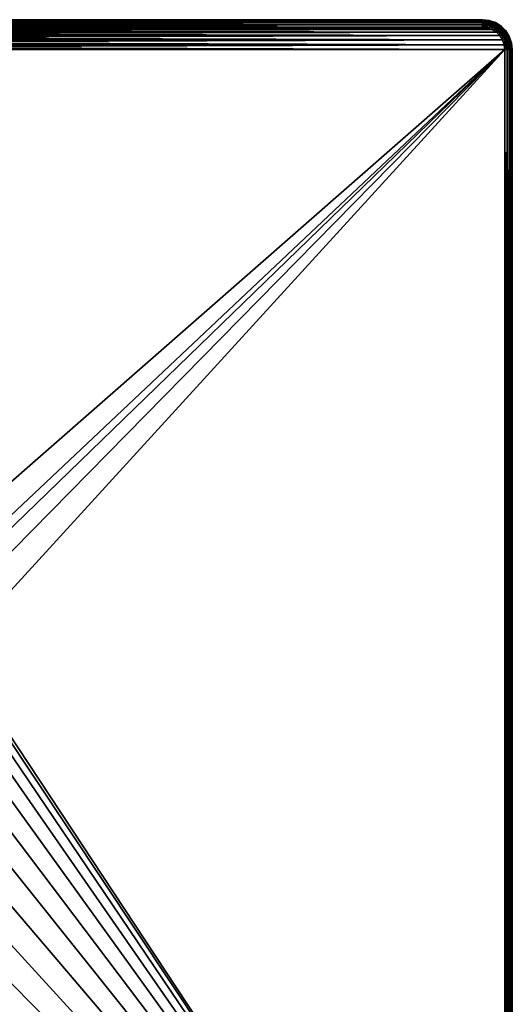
# Model space of a CAD drawing. Header units: metres. Extents: x -50 to 50, y -50 to 50.
# Tile 10 of 10: x 17 to 50, y -16 to 50. Entities that reach past the tile are written whole.
import ezdxf

# ---------------------------------------------------------------- set-up
doc = ezdxf.new("R2010")
doc.units = ezdxf.units.M
doc.layers.add('solid_BATH_SPOUT-SQUARE_ASM_SW0001', color=7, linetype='CONTINUOUS')

msp = doc.modelspace()

# ---------------------------------------------------------------- linework, layer by layer
at = {"layer": 'solid_BATH_SPOUT-SQUARE_ASM_SW0001'}
for points in [[(48.328529, 49.463554, 38.299999), (-48.328533, 49.463554, 38.299999), (-48.647442, 49.353065, 38.299999)], [(48.647438, 49.353065, 38.299999), (48.328529, 49.463554, 38.299999), (-48.647442, 49.353065, 38.299999)], [(48.647442, 49.353065, 31.5), (-48.647438, 49.353065, 31.5), (-48.328529, 49.463554, 31.5)], [(48, 49.5, 38.299999), (-48, 49.5, 38.299999), (-48.328533, 49.463554, 38.299999)], [(48.328529, 49.463554, 38.299999), (48, 49.5, 38.299999), (-48.328533, 49.463554, 38.299999)], [(48.328533, 49.463554, 31.5), (-48.328529, 49.463554, 31.5), (-48, 49.5, 31.5)], [(48.328533, 49.463554, 31.5), (48.647442, 49.353065, 31.5), (-48.328529, 49.463554, 31.5)], [(48, 49.975529, 31.845491), (-48, 49.975529, 31.845491), (-48, 50, 32)], [(48, 50, 32), (48, 49.975529, 31.845491), (-48, 50, 32)], [(48, 50, 37.799999), (48, 50, 32), (-48, 50, 32)], [(-48, 50, 37.799999), (48, 50, 37.799999), (-48, 50, 32)], [(-48, 49.975674, 37.95406), (48, 49.975674, 37.95406), (48, 50, 37.799999)], [(-48, 50, 37.799999), (-48, 49.975674, 37.95406), (48, 50, 37.799999)], [(-48, 49.904694, 38.093639), (48, 49.904694, 38.093639), (48, 49.975674, 37.95406)], [(-48, 49.975674, 37.95406), (-48, 49.904694, 38.093639), (48, 49.975674, 37.95406)], [(48, 49.904415, 31.70598), (-48, 49.904415, 31.70598), (-48, 49.975529, 31.845491)], [(48, 49.975529, 31.845491), (48, 49.904415, 31.70598), (-48, 49.975529, 31.845491)], [(-48, 49.794018, 38.204414), (48, 49.794018, 38.204414), (48, 49.904694, 38.093639)], [(-48, 49.904694, 38.093639), (-48, 49.794018, 38.204414), (48, 49.904694, 38.093639)], [(48, 49.79364, 31.595306), (-48, 49.79364, 31.595306), (-48, 49.904415, 31.70598)], [(48, 49.904415, 31.70598), (48, 49.79364, 31.595306), (-48, 49.904415, 31.70598)], [(-48, 49.654507, 38.275528), (48, 49.654507, 38.275528), (48, 49.794018, 38.204414)], [(-48, 49.794018, 38.204414), (-48, 49.654507, 38.275528), (48, 49.794018, 38.204414)], [(48, 49.65406, 31.524326), (-48, 49.65406, 31.524326), (-48, 49.79364, 31.595306)], [(48, 49.79364, 31.595306), (48, 49.65406, 31.524326), (-48, 49.79364, 31.595306)], [(48, 49.654507, 38.275528), (-48, 49.5, 38.299999), (48, 49.5, 38.299999)], [(-48, 49.654507, 38.275528), (-48, 49.5, 38.299999), (48, 49.654507, 38.275528)], [(-48, 49.65406, 31.524326), (48, 49.5, 31.5), (-48, 49.5, 31.5)], [(48, 49.65406, 31.524326), (48, 49.5, 31.5), (-48, 49.65406, 31.524326)], [(48, 49.5, 31.5), (48.328533, 49.463554, 31.5), (-48, 49.5, 31.5)], [(48.445042, 49.949856, 32), (48, 49.975529, 31.845491), (48, 50, 32)], [(48.445042, 49.949856, 37.799999), (48.445042, 49.949856, 32), (48, 50, 32)], [(48.445042, 49.949856, 37.799999), (48, 50, 32), (48, 50, 37.799999)], [(48, 50, 37.799999), (48, 49.975674, 37.95406), (48.385433, 49.93771, 37.95406)], [(48.445042, 49.949856, 37.799999), (48, 50, 37.799999), (48.385433, 49.93771, 37.95406)], [(48, 49.975674, 37.95406), (48, 49.904694, 38.093639), (48.371586, 49.868095, 38.093639)], [(48.385433, 49.93771, 37.95406), (48, 49.975674, 37.95406), (48.371586, 49.868095, 38.093639)], [(48.385406, 49.937569, 31.845491), (48, 49.904415, 31.70598), (48, 49.975529, 31.845491)], [(48.445042, 49.949856, 32), (48.385406, 49.937569, 31.845491), (48, 49.975529, 31.845491)], [(48.385406, 49.937569, 31.845491), (48.371532, 49.867825, 31.70598), (48, 49.904415, 31.70598)], [(48, 49.904694, 38.093639), (48, 49.794018, 38.204414), (48.349995, 49.759548, 38.204414)], [(48.371586, 49.868095, 38.093639), (48, 49.904694, 38.093639), (48.349995, 49.759548, 38.204414)], [(48.371532, 49.867825, 31.70598), (48, 49.79364, 31.595306), (48, 49.904415, 31.70598)], [(48.371532, 49.867825, 31.70598), (48.349922, 49.759174, 31.595306), (48, 49.79364, 31.595306)], [(48, 49.794018, 38.204414), (48, 49.654507, 38.275528), (48.322777, 49.622719, 38.275528)], [(48.349995, 49.759548, 38.204414), (48, 49.794018, 38.204414), (48.322777, 49.622719, 38.275528)], [(48.349922, 49.759174, 31.595306), (48, 49.65406, 31.524326), (48, 49.79364, 31.595306)], [(48.349922, 49.759174, 31.595306), (48.322693, 49.622276, 31.524326), (48, 49.65406, 31.524326)], [(48, 49.654507, 38.275528), (48, 49.5, 38.299999), (48.328529, 49.463554, 38.299999)], [(48.322777, 49.622719, 38.275528), (48, 49.654507, 38.275528), (48.328529, 49.463554, 38.299999)], [(48.322693, 49.622276, 31.524326), (48, 49.5, 31.5), (48, 49.65406, 31.524326)], [(48.322693, 49.622276, 31.524326), (48.328533, 49.463554, 31.5), (48, 49.5, 31.5)], [(48.349922, 49.759174, 31.595306), (48.686398, 49.657104, 31.595306), (48.322693, 49.622276, 31.524326)], [(48.686398, 49.657104, 31.595306), (48.63298, 49.528152, 31.524326), (48.322693, 49.622276, 31.524326)], [(48.322693, 49.622276, 31.524326), (48.63298, 49.528152, 31.524326), (48.328533, 49.463554, 31.5)], [(48.349995, 49.759548, 38.204414), (48.322777, 49.622719, 38.275528), (48.633152, 49.528568, 38.275528)], [(48.633152, 49.528568, 38.275528), (48.322777, 49.622719, 38.275528), (48.328529, 49.463554, 38.299999)], [(48.633152, 49.528568, 38.275528), (48.328529, 49.463554, 38.299999), (48.647438, 49.353065, 38.299999)], [(48.63298, 49.528152, 31.524326), (48.647442, 49.353065, 31.5), (48.328533, 49.463554, 31.5)], [(48.371532, 49.867825, 31.70598), (48.72879, 49.759453, 31.70598), (48.349922, 49.759174, 31.595306)], [(48.72879, 49.759453, 31.70598), (48.686398, 49.657104, 31.595306), (48.349922, 49.759174, 31.595306)], [(48.371586, 49.868095, 38.093639), (48.349995, 49.759548, 38.204414), (48.686543, 49.657459, 38.204414)], [(48.686543, 49.657459, 38.204414), (48.349995, 49.759548, 38.204414), (48.633152, 49.528568, 38.275528)], [(48.385406, 49.937569, 31.845491), (48.756001, 49.82515, 31.845491), (48.371532, 49.867825, 31.70598)], [(48.756001, 49.82515, 31.845491), (48.72879, 49.759453, 31.70598), (48.371532, 49.867825, 31.70598)], [(48.385433, 49.93771, 37.95406), (48.371586, 49.868095, 38.093639), (48.728893, 49.759708, 38.093639)], [(48.728893, 49.759708, 38.093639), (48.371586, 49.868095, 38.093639), (48.686543, 49.657459, 38.204414)], [(48.445042, 49.949856, 32), (48.756001, 49.82515, 31.845491), (48.385406, 49.937569, 31.845491)], [(48.445042, 49.949856, 37.799999), (48.385433, 49.93771, 37.95406), (48.756058, 49.825283, 37.95406)], [(48.756058, 49.825283, 37.95406), (48.385433, 49.93771, 37.95406), (48.728893, 49.759708, 38.093639)], [(48.445042, 49.949856, 32), (48.867767, 49.801937, 32), (48.756001, 49.82515, 31.845491)], [(48.867767, 49.801937, 37.799999), (48.867767, 49.801937, 32), (48.445042, 49.949856, 32)], [(48.867767, 49.801937, 37.799999), (48.445042, 49.949856, 32), (48.445042, 49.949856, 37.799999)], [(48.867767, 49.801937, 37.799999), (48.445042, 49.949856, 37.799999), (48.756058, 49.825283, 37.95406)], [(48.686398, 49.657104, 31.595306), (48.99649, 49.491356, 31.595306), (48.63298, 49.528152, 31.524326)], [(48.63298, 49.528152, 31.524326), (48.918945, 49.375301, 31.524326), (48.647442, 49.353065, 31.5)], [(48.99649, 49.491356, 31.595306), (48.918945, 49.375301, 31.524326), (48.63298, 49.528152, 31.524326)], [(48.686543, 49.657459, 38.204414), (48.633152, 49.528568, 38.275528), (48.919197, 49.375675, 38.275528)], [(48.919197, 49.375675, 38.275528), (48.633152, 49.528568, 38.275528), (48.647438, 49.353065, 38.299999)], [(48.919197, 49.375675, 38.275528), (48.647438, 49.353065, 38.299999), (48.934708, 49.173149, 38.299999)], [(48.918945, 49.375301, 31.524326), (48.934711, 49.173149, 31.5), (48.647442, 49.353065, 31.5)], [(48.72879, 49.759453, 31.70598), (49.058037, 49.583466, 31.70598), (48.686398, 49.657104, 31.595306)], [(49.058037, 49.583466, 31.70598), (48.99649, 49.491356, 31.595306), (48.686398, 49.657104, 31.595306)], [(48.728893, 49.759708, 38.093639), (48.686543, 49.657459, 38.204414), (48.996704, 49.491673, 38.204414)], [(48.996704, 49.491673, 38.204414), (48.686543, 49.657459, 38.204414), (48.919197, 49.375675, 38.275528)], [(48.756001, 49.82515, 31.845491), (49.097546, 49.642593, 31.845491), (48.72879, 49.759453, 31.70598)], [(49.097546, 49.642593, 31.845491), (49.058037, 49.583466, 31.70598), (48.72879, 49.759453, 31.70598)], [(48.756058, 49.825283, 37.95406), (48.728893, 49.759708, 38.093639), (49.058189, 49.583694, 38.093639)], [(49.058189, 49.583694, 38.093639), (48.728893, 49.759708, 38.093639), (48.996704, 49.491673, 38.204414)], [(48.867767, 49.801937, 32), (49.097546, 49.642593, 31.845491), (48.756001, 49.82515, 31.845491)], [(49.097626, 49.642712, 37.95406), (48.756058, 49.825283, 37.95406), (49.058189, 49.583694, 38.093639)], [(48.867767, 49.801937, 37.799999), (48.756058, 49.825283, 37.95406), (49.097626, 49.642712, 37.95406)], [(48.867767, 49.801937, 32), (49.246979, 49.563663, 32), (49.097546, 49.642593, 31.845491)], [(49.246979, 49.563663, 37.799999), (49.246979, 49.563663, 32), (48.867767, 49.801937, 32)], [(49.246979, 49.563663, 37.799999), (48.867767, 49.801937, 32), (48.867767, 49.801937, 37.799999)], [(49.246979, 49.563663, 37.799999), (48.867767, 49.801937, 37.799999), (49.097626, 49.642712, 37.95406)], [(48.99649, 49.491356, 31.595306), (49.268295, 49.268295, 31.595306), (48.918945, 49.375301, 31.524326)], [(48.918945, 49.375301, 31.524326), (49.169598, 49.169598, 31.524326), (48.934711, 49.173149, 31.5)], [(49.268295, 49.268295, 31.595306), (49.169598, 49.169598, 31.524326), (48.918945, 49.375301, 31.524326)], [(48.996704, 49.491673, 38.204414), (48.919197, 49.375675, 38.275528), (49.169914, 49.169914, 38.275528)], [(49.169914, 49.169914, 38.275528), (48.919197, 49.375675, 38.275528), (48.934708, 49.173149, 38.299999)], [(49.058037, 49.583466, 31.70598), (49.346626, 49.346626, 31.70598), (48.99649, 49.491356, 31.595306)], [(49.346626, 49.346626, 31.70598), (49.268295, 49.268295, 31.595306), (48.99649, 49.491356, 31.595306)], [(49.058189, 49.583694, 38.093639), (48.996704, 49.491673, 38.204414), (49.268562, 49.268562, 38.204414)], [(49.268562, 49.268562, 38.204414), (48.996704, 49.491673, 38.204414), (49.169914, 49.169914, 38.275528)], [(49.097546, 49.642593, 31.845491), (49.396908, 49.396908, 31.845491), (49.058037, 49.583466, 31.70598)], [(49.396908, 49.396908, 31.845491), (49.346626, 49.346626, 31.70598), (49.058037, 49.583466, 31.70598)], [(49.097626, 49.642712, 37.95406), (49.058189, 49.583694, 38.093639), (49.346821, 49.346821, 38.093639)], [(49.346821, 49.346821, 38.093639), (49.058189, 49.583694, 38.093639), (49.268562, 49.268562, 38.204414)], [(49.246979, 49.563663, 32), (49.396908, 49.396908, 31.845491), (49.097546, 49.642593, 31.845491)], [(49.397011, 49.397011, 37.95406), (49.097626, 49.642712, 37.95406), (49.346821, 49.346821, 38.093639)], [(49.246979, 49.563663, 37.799999), (49.097626, 49.642712, 37.95406), (49.397011, 49.397011, 37.95406)], [(49.246979, 49.563663, 32), (49.563663, 49.246979, 32), (49.396908, 49.396908, 31.845491)], [(49.563663, 49.246979, 37.799999), (49.563663, 49.246979, 32), (49.246979, 49.563663, 32)], [(49.563663, 49.246979, 37.799999), (49.246979, 49.563663, 32), (49.246979, 49.563663, 37.799999)], [(49.563663, 49.246979, 37.799999), (49.246979, 49.563663, 37.799999), (49.397011, 49.397011, 37.95406)], [(49.396908, 49.396908, 31.845491), (49.642593, 49.097546, 31.845491), (49.346626, 49.346626, 31.70598)], [(49.397011, 49.397011, 37.95406), (49.346821, 49.346821, 38.093639), (49.583694, 49.058189, 38.093639)], [(49.563663, 49.246979, 32), (49.642593, 49.097546, 31.845491), (49.396908, 49.396908, 31.845491)], [(49.642712, 49.097626, 37.95406), (49.397011, 49.397011, 37.95406), (49.583694, 49.058189, 38.093639)], [(49.563663, 49.246979, 37.799999), (49.397011, 49.397011, 37.95406), (49.642712, 49.097626, 37.95406)], [(49.353065, 48.647438, 31.5), (-49.353065, 48.647442, 31.5), (-49.173149, 48.934711, 31.5)], [(49.173149, 48.934711, 38.299999), (-49.173149, 48.934708, 38.299999), (-49.353065, 48.647438, 38.299999)], [(49.353065, 48.647442, 38.299999), (49.173149, 48.934711, 38.299999), (-49.353065, 48.647438, 38.299999)], [(49.173149, 48.934708, 31.5), (-49.173149, 48.934711, 31.5), (-48.934708, 49.173149, 31.5)], [(48.934708, 49.173149, 38.299999), (-48.934711, 49.173149, 38.299999), (-49.173149, 48.934708, 38.299999)], [(49.173149, 48.934711, 38.299999), (48.934708, 49.173149, 38.299999), (-49.173149, 48.934708, 38.299999)], [(49.173149, 48.934708, 31.5), (49.353065, 48.647438, 31.5), (-49.173149, 48.934711, 31.5)], [(48.647438, 49.353065, 38.299999), (-48.647442, 49.353065, 38.299999), (-48.934711, 49.173149, 38.299999)], [(48.934708, 49.173149, 38.299999), (48.647438, 49.353065, 38.299999), (-48.934711, 49.173149, 38.299999)], [(48.934711, 49.173149, 31.5), (-48.934708, 49.173149, 31.5), (-48.647438, 49.353065, 31.5)], [(48.934711, 49.173149, 31.5), (49.173149, 48.934708, 31.5), (-48.934708, 49.173149, 31.5)], [(48.647442, 49.353065, 31.5), (48.934711, 49.173149, 31.5), (-48.647438, 49.353065, 31.5)], [(49.169914, 49.169914, 38.275528), (48.934708, 49.173149, 38.299999), (49.173149, 48.934711, 38.299999)], [(49.169598, 49.169598, 31.524326), (49.173149, 48.934708, 31.5), (48.934711, 49.173149, 31.5)], [(49.268295, 49.268295, 31.595306), (49.491356, 48.99649, 31.595306), (49.169598, 49.169598, 31.524326)], [(49.169598, 49.169598, 31.524326), (49.375301, 48.918945, 31.524326), (49.173149, 48.934708, 31.5)], [(49.491356, 48.99649, 31.595306), (49.375301, 48.918945, 31.524326), (49.169598, 49.169598, 31.524326)], [(49.268562, 49.268562, 38.204414), (49.169914, 49.169914, 38.275528), (49.375675, 48.919197, 38.275528)], [(49.375675, 48.919197, 38.275528), (49.169914, 49.169914, 38.275528), (49.173149, 48.934711, 38.299999)], [(49.375675, 48.919197, 38.275528), (49.173149, 48.934711, 38.299999), (49.353065, 48.647442, 38.299999)], [(49.375301, 48.918945, 31.524326), (49.353065, 48.647438, 31.5), (49.173149, 48.934708, 31.5)], [(49.346626, 49.346626, 31.70598), (49.583466, 49.058037, 31.70598), (49.268295, 49.268295, 31.595306)], [(49.583466, 49.058037, 31.70598), (49.491356, 48.99649, 31.595306), (49.268295, 49.268295, 31.595306)], [(49.346821, 49.346821, 38.093639), (49.268562, 49.268562, 38.204414), (49.491673, 48.996704, 38.204414)], [(49.491673, 48.996704, 38.204414), (49.268562, 49.268562, 38.204414), (49.375675, 48.919197, 38.275528)], [(49.642593, 49.097546, 31.845491), (49.583466, 49.058037, 31.70598), (49.346626, 49.346626, 31.70598)], [(49.583694, 49.058189, 38.093639), (49.346821, 49.346821, 38.093639), (49.491673, 48.996704, 38.204414)], [(49.528568, 48.633152, 38.275528), (49.375675, 48.919197, 38.275528), (49.353065, 48.647442, 38.299999)], [(49.375301, 48.918945, 31.524326), (49.528152, 48.63298, 31.524326), (49.353065, 48.647438, 31.5)], [(49.491356, 48.99649, 31.595306), (49.657104, 48.686398, 31.595306), (49.375301, 48.918945, 31.524326)], [(49.657104, 48.686398, 31.595306), (49.528152, 48.63298, 31.524326), (49.375301, 48.918945, 31.524326)], [(49.491673, 48.996704, 38.204414), (49.375675, 48.919197, 38.275528), (49.528568, 48.633152, 38.275528)], [(49.583466, 49.058037, 31.70598), (49.759453, 48.72879, 31.70598), (49.491356, 48.99649, 31.595306)], [(49.759453, 48.72879, 31.70598), (49.657104, 48.686398, 31.595306), (49.491356, 48.99649, 31.595306)], [(49.583694, 49.058189, 38.093639), (49.491673, 48.996704, 38.204414), (49.657459, 48.686543, 38.204414)], [(49.657459, 48.686543, 38.204414), (49.491673, 48.996704, 38.204414), (49.528568, 48.633152, 38.275528)], [(49.563663, 49.246979, 32), (49.801937, 48.867767, 32), (49.642593, 49.097546, 31.845491)], [(49.801937, 48.867767, 37.799999), (49.801937, 48.867767, 32), (49.563663, 49.246979, 32)], [(49.801937, 48.867767, 37.799999), (49.563663, 49.246979, 32), (49.563663, 49.246979, 37.799999)], [(49.801937, 48.867767, 37.799999), (49.563663, 49.246979, 37.799999), (49.642712, 49.097626, 37.95406)], [(49.642593, 49.097546, 31.845491), (49.82515, 48.756001, 31.845491), (49.583466, 49.058037, 31.70598)], [(49.82515, 48.756001, 31.845491), (49.759453, 48.72879, 31.70598), (49.583466, 49.058037, 31.70598)], [(49.642712, 49.097626, 37.95406), (49.583694, 49.058189, 38.093639), (49.759708, 48.728893, 38.093639)], [(49.759708, 48.728893, 38.093639), (49.583694, 49.058189, 38.093639), (49.657459, 48.686543, 38.204414)], [(49.801937, 48.867767, 32), (49.82515, 48.756001, 31.845491), (49.642593, 49.097546, 31.845491)], [(49.825283, 48.756058, 37.95406), (49.642712, 49.097626, 37.95406), (49.759708, 48.728893, 38.093639)], [(49.801937, 48.867767, 37.799999), (49.642712, 49.097626, 37.95406), (49.825283, 48.756058, 37.95406)], [(49.759453, 48.72879, 31.70598), (49.867825, 48.371532, 31.70598), (49.657104, 48.686398, 31.595306)], [(49.759708, 48.728893, 38.093639), (49.657459, 48.686543, 38.204414), (49.759548, 48.349995, 38.204414)], [(49.82515, 48.756001, 31.845491), (49.937569, 48.385406, 31.845491), (49.759453, 48.72879, 31.70598)], [(49.937569, 48.385406, 31.845491), (49.867825, 48.371532, 31.70598), (49.759453, 48.72879, 31.70598)], [(49.868095, 48.371586, 38.093639), (49.759708, 48.728893, 38.093639), (49.759548, 48.349995, 38.204414)], [(49.825283, 48.756058, 37.95406), (49.759708, 48.728893, 38.093639), (49.868095, 48.371586, 38.093639)], [(49.801937, 48.867767, 32), (49.949856, 48.445042, 32), (49.82515, 48.756001, 31.845491)], [(49.949856, 48.445042, 37.799999), (49.949856, 48.445042, 32), (49.801937, 48.867767, 32)], [(49.949856, 48.445042, 37.799999), (49.801937, 48.867767, 32), (49.801937, 48.867767, 37.799999)], [(49.949856, 48.445042, 37.799999), (49.801937, 48.867767, 37.799999), (49.825283, 48.756058, 37.95406)], [(49.949856, 48.445042, 32), (49.937569, 48.385406, 31.845491), (49.82515, 48.756001, 31.845491)], [(49.93771, 48.385433, 37.95406), (49.825283, 48.756058, 37.95406), (49.868095, 48.371586, 38.093639)], [(49.949856, 48.445042, 37.799999), (49.825283, 48.756058, 37.95406), (49.93771, 48.385433, 37.95406)], [(49.5, 48, 31.5), (-49.5, 48, 31.5), (-49.463554, 48.328533, 31.5)], [(49.463554, 48.328533, 38.299999), (-49.463554, 48.328529, 38.299999), (-49.5, 48, 38.299999)], [(49.5, 48, 38.299999), (49.463554, 48.328533, 38.299999), (-49.5, 48, 38.299999)], [(49.463554, 48.328529, 31.5), (-49.463554, 48.328533, 31.5), (-49.353065, 48.647442, 31.5)], [(49.353065, 48.647442, 38.299999), (-49.353065, 48.647438, 38.299999), (-49.463554, 48.328529, 38.299999)], [(49.463554, 48.328533, 38.299999), (49.353065, 48.647442, 38.299999), (-49.463554, 48.328529, 38.299999)], [(49.463554, 48.328529, 31.5), (49.5, 48, 31.5), (-49.463554, 48.328533, 31.5)], [(49.353065, 48.647438, 31.5), (49.463554, 48.328529, 31.5), (-49.353065, 48.647442, 31.5)], [(49.528568, 48.633152, 38.275528), (49.353065, 48.647442, 38.299999), (49.463554, 48.328533, 38.299999)], [(49.528152, 48.63298, 31.524326), (49.463554, 48.328529, 31.5), (49.353065, 48.647438, 31.5)], [(49.622719, 48.322777, 38.275528), (49.528568, 48.633152, 38.275528), (49.463554, 48.328533, 38.299999)], [(49.528152, 48.63298, 31.524326), (49.622276, 48.322693, 31.524326), (49.463554, 48.328529, 31.5)], [(49.622719, 48.322777, 38.275528), (49.463554, 48.328533, 38.299999), (49.5, 48, 38.299999)], [(49.65406, 48, 31.524326), (49.5, 48, 31.5), (49.463554, 48.328529, 31.5)], [(49.622276, 48.322693, 31.524326), (49.65406, 48, 31.524326), (49.463554, 48.328529, 31.5)], [(49.622719, 48.322777, 38.275528), (49.5, 48, 38.299999), (49.654507, 48, 38.275528)], [(49.657104, 48.686398, 31.595306), (49.759174, 48.349922, 31.595306), (49.528152, 48.63298, 31.524326)], [(49.759174, 48.349922, 31.595306), (49.622276, 48.322693, 31.524326), (49.528152, 48.63298, 31.524326)], [(49.657459, 48.686543, 38.204414), (49.528568, 48.633152, 38.275528), (49.622719, 48.322777, 38.275528)], [(49.759174, 48.349922, 31.595306), (49.79364, 48, 31.595306), (49.622276, 48.322693, 31.524326)], [(49.79364, 48, 31.595306), (49.65406, 48, 31.524326), (49.622276, 48.322693, 31.524326)], [(49.759548, 48.349995, 38.204414), (49.657459, 48.686543, 38.204414), (49.622719, 48.322777, 38.275528)], [(49.759548, 48.349995, 38.204414), (49.622719, 48.322777, 38.275528), (49.654507, 48, 38.275528)], [(49.759548, 48.349995, 38.204414), (49.654507, 48, 38.275528), (49.794018, 48, 38.204414)], [(49.867825, 48.371532, 31.70598), (49.759174, 48.349922, 31.595306), (49.657104, 48.686398, 31.595306)], [(49.867825, 48.371532, 31.70598), (49.904415, 48, 31.70598), (49.759174, 48.349922, 31.595306)], [(49.904415, 48, 31.70598), (49.79364, 48, 31.595306), (49.759174, 48.349922, 31.595306)], [(49.868095, 48.371586, 38.093639), (49.759548, 48.349995, 38.204414), (49.794018, 48, 38.204414)], [(49.868095, 48.371586, 38.093639), (49.794018, 48, 38.204414), (49.904694, 48, 38.093639)], [(49.937569, 48.385406, 31.845491), (49.975529, 48, 31.845491), (49.867825, 48.371532, 31.70598)], [(49.975529, 48, 31.845491), (49.904415, 48, 31.70598), (49.867825, 48.371532, 31.70598)], [(49.93771, 48.385433, 37.95406), (49.868095, 48.371586, 38.093639), (49.904694, 48, 38.093639)], [(49.93771, 48.385433, 37.95406), (49.904694, 48, 38.093639), (49.975674, 48, 37.95406)], [(49.949856, 48.445042, 32), (50, 48, 32), (49.937569, 48.385406, 31.845491)], [(50, 48, 32), (49.975529, 48, 31.845491), (49.937569, 48.385406, 31.845491)], [(49.949856, 48.445042, 37.799999), (49.93771, 48.385433, 37.95406), (49.975674, 48, 37.95406)], [(50, 48, 37.799999), (50, 48, 32), (49.949856, 48.445042, 32)], [(49.949856, 48.445042, 37.799999), (50, 48, 37.799999), (49.949856, 48.445042, 32)], [(49.949856, 48.445042, 37.799999), (49.975674, 48, 37.95406), (50, 48, 37.799999)], [(49.5, 48, 31.5), (8.592485, 12.172887, 31.5), (-49.5, 48, 31.5)], [(49.5, 48, 38.299999), (-49.5, 48, 38.299999), (-49.5, -48, 38.299999)], [(49.5, 48, 38.299999), (-49.5, -48, 38.299999), (49.5, -48, 38.299999)], [(49.5, 48, 31.5), (10.170092, 10.889384, 31.5), (8.592485, 12.172887, 31.5)], [(49.5, 48, 31.5), (11.557996, 9.403326, 31.5), (10.170092, 10.889384, 31.5)], [(49.5, 48, 31.5), (12.730918, 7.741664, 31.5), (11.557996, 9.403326, 31.5)], [(49.5, 48, 31.5), (49.5, -48, 31.5), (12.730918, 7.741664, 31.5)], [(49.65406, 48, 31.524326), (49.5, -48, 31.5), (49.5, 48, 31.5)], [(49.65406, -48, 31.524326), (49.5, -48, 31.5), (49.65406, 48, 31.524326)], [(49.654507, -48, 38.275528), (49.5, 48, 38.299999), (49.5, -48, 38.299999)], [(49.654507, 48, 38.275528), (49.5, 48, 38.299999), (49.654507, -48, 38.275528)], [(49.65406, -48, 31.524326), (49.65406, 48, 31.524326), (49.79364, 48, 31.595306)], [(49.79364, -48, 31.595306), (49.65406, -48, 31.524326), (49.79364, 48, 31.595306)], [(49.654507, 48, 38.275528), (49.654507, -48, 38.275528), (49.794018, -48, 38.204414)], [(49.794018, 48, 38.204414), (49.654507, 48, 38.275528), (49.794018, -48, 38.204414)], [(49.79364, -48, 31.595306), (49.79364, 48, 31.595306), (49.904415, 48, 31.70598)], [(49.904415, -48, 31.70598), (49.79364, -48, 31.595306), (49.904415, 48, 31.70598)], [(49.794018, 48, 38.204414), (49.794018, -48, 38.204414), (49.904694, -48, 38.093639)], [(49.904694, 48, 38.093639), (49.794018, 48, 38.204414), (49.904694, -48, 38.093639)], [(49.904415, -48, 31.70598), (49.904415, 48, 31.70598), (49.975529, 48, 31.845491)], [(49.975529, -48, 31.845491), (49.904415, -48, 31.70598), (49.975529, 48, 31.845491)], [(49.904694, 48, 38.093639), (49.904694, -48, 38.093639), (49.975674, -48, 37.95406)], [(49.975674, 48, 37.95406), (49.904694, 48, 38.093639), (49.975674, -48, 37.95406)], [(49.975529, -48, 31.845491), (49.975529, 48, 31.845491), (50, 48, 32)], [(50, -48, 32), (49.975529, -48, 31.845491), (50, 48, 32)], [(49.975674, 48, 37.95406), (49.975674, -48, 37.95406), (50, -48, 37.799999)], [(50, 48, 37.799999), (49.975674, 48, 37.95406), (50, -48, 37.799999)], [(50, -48, 37.799999), (50, -48, 32), (50, 48, 32)], [(50, 48, 37.799999), (50, -48, 37.799999), (50, 48, 32)], [(49.5, -48, 31.5), (13.666381, 5.936296, 31.5), (12.730918, 7.741664, 31.5)], [(49.5, -48, 31.5), (14.347501, 4.019837, 31.5), (13.666381, 5.936296, 31.5)], [(49.5, -48, 31.5), (14.761194, 2.028933, 31.5), (14.347501, 4.019837, 31.5)], [(49.5, -48, 31.5), (14.9, 0, 31.5), (14.761194, 2.028933, 31.5)], [(49.5, -48, 31.5), (14.761194, -2.028933, 31.5), (14.9, 0, 31.5)], [(49.5, -48, 31.5), (14.347501, -4.019837, 31.5), (14.761194, -2.028933, 31.5)], [(49.5, -48, 31.5), (13.666381, -5.936296, 31.5), (14.347501, -4.019837, 31.5)], [(49.5, -48, 31.5), (12.730918, -7.741664, 31.5), (13.666381, -5.936296, 31.5)], [(49.5, -48, 31.5), (11.557996, -9.403326, 31.5), (12.730918, -7.741664, 31.5)], [(49.5, -48, 31.5), (10.170092, -10.889384, 31.5), (11.557996, -9.403326, 31.5)], [(49.5, -48, 31.5), (8.592485, -12.172887, 31.5), (10.170092, -10.889384, 31.5)], [(49.5, -48, 31.5), (-49.5, -48, 31.5), (-8.592485, -12.172887, 31.5)], [(49.5, -48, 31.5), (-8.592485, -12.172887, 31.5), (-6.854944, -13.22948, 31.5)], [(49.5, -48, 31.5), (6.854944, -13.22948, 31.5), (8.592485, -12.172887, 31.5)], [(49.5, -48, 31.5), (-6.854944, -13.22948, 31.5), (-4.989808, -14.03965, 31.5)], [(49.5, -48, 31.5), (4.989808, -14.03965, 31.5), (6.854944, -13.22948, 31.5)], [(49.5, -48, 31.5), (-4.989808, -14.03965, 31.5), (-3.031379, -14.58836, 31.5)], [(49.5, -48, 31.5), (3.031379, -14.58836, 31.5), (4.989808, -14.03965, 31.5)], [(49.5, -48, 31.5), (-3.031379, -14.58836, 31.5), (-1.01697, -14.865245, 31.5)], [(49.5, -48, 31.5), (-1.01697, -14.865245, 31.5), (1.01697, -14.865245, 31.5)], [(49.5, -48, 31.5), (1.01697, -14.865245, 31.5), (3.031379, -14.58836, 31.5)]]:
    msp.add_3dface(points, dxfattribs=at)

doc.saveas('drawing.dxf')
